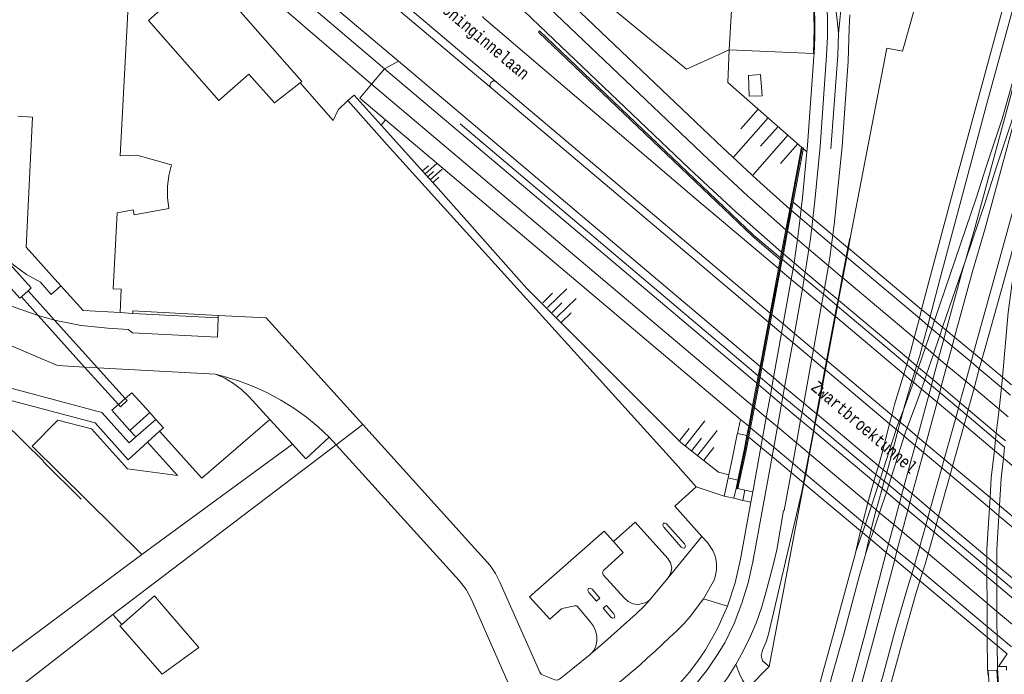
# Model space of a CAD drawing. Header units: metres. Extents: x 196790 to 198335, y 354523 to 356036.
# Tile 23 of 108: x 197155 to 197305, y 355551 to 355650. Entities that reach past the tile are written whole.
import ezdxf

# ---------------------------------------------------------------- set-up
doc = ezdxf.new("R2010")
doc.units = ezdxf.units.M
doc.linetypes.add('DGN Style 2', pattern=[186.027128, 111.616277, -74.410851])
for name, color, linetype, lineweight in [('bij- of bedrijfsgebouw', 252, 'Continuous', 18), ('functiescheiding', 252, 'Continuous', 18), ('hoofdgebouw', 252, 'Continuous', 18), ('kant asfaltverharding', 252, 'Continuous', 18), ('kant betonverharding', 252, 'Continuous', 18), ('kant klinkerverharding', 252, 'Continuous', 18), ('kant muur (extern)', 252, 'Continuous', 18), ('kant onverhard', 252, 'Continuous', 18), ('kant tegelverharding', 252, 'Continuous', 18), ('kunstwerken', 252, 'Continuous', 18), ('overige opstallen geen pand', 252, 'Continuous', 18), ('overige tekst', 252, 'Continuous', 18), ('raster', 252, 'Continuous', 18), ('spoorrail', 252, 'Continuous', 18), ('straatnaam', 252, 'Continuous', 18), ('taludlijn', 252, 'Continuous', 18), ('taludsymbool', 252, 'Continuous', 18), ('toegangstrap', 252, 'Continuous', 18), ('vlakafsluiter grijs', 252, 'DGN Style 2', 18), ('vlakafsluiter groen', 252, 'DGN Style 2', 18)]:
    doc.layers.add(name, color=color, linetype=linetype, lineweight=lineweight)
doc.styles.add('Style-Courier New', font='cour.ttf')

# ---------------------------------------------------------------- blocks, each defined once
blk = doc.blocks.new('TA')
at = {"layer": 'taludsymbool', "linetype": 'Continuous', "lineweight": 0}
for p, q in [((-0.5, 0), (-0.5, -0.5)), ((-0.25, 0), (-0.25, -1)), ((0, 0), (0, -0.5)), ((0.25, 0), (0.25, -1)), ((0.5, 0), (0.5, -0.5))]:
    blk.add_line(p, q, dxfattribs=at)

msp = doc.modelspace()

# ---------------------------------------------------------------- linework, layer by layer
at = {"layer": 'bij- of bedrijfsgebouw'}
msp.add_line((197176.642, 355561.93), (197182.629, 355554.995), dxfattribs=at)
at = {"layer": 'bij- of bedrijfsgebouw', "flags": 128}
for points in [[(197170.881, 355558.5), (197175.872, 355562.823), (197176.642, 355561.93)], [(197182.629, 355554.995), (197177.052, 355550.92), (197170.616, 355558.27), (197170.881, 355558.5)]]:
    msp.add_lwpolyline(points, dxfattribs=at)
at = {"layer": 'functiescheiding', "flags": 128}
for points in [[(197151.811, 355700.449), (197154.972, 355699.464), (197158.028, 355698.141), (197160.925, 355696.5), (197163.616, 355694.571), (197166.062, 355692.394), (197168.231, 355690.015), (197170.333, 355687.35), (197172.321, 355684.599), (197180.071, 355672.846), (197182.907, 355668.859), (197186.024, 355665.072), (197189.4, 355661.515), (197193.01, 355658.212), (197210.835, 355643.025)], [(197151.651, 355697.893), (197154.17, 355697.1), (197157.011, 355695.856), (197159.702, 355694.313), (197162.196, 355692.501), (197164.457, 355690.456), (197166.457, 355688.224), (197168.954, 355685.016), (197171.273, 355681.677), (197176.336, 355673.947), (197178.348, 355670.989), (197180.466, 355668.098), (197182.687, 355665.279), (197185.007, 355662.538), (197187.421, 355659.88), (197189.926, 355657.311), (197192.516, 355654.833), (197195.186, 355652.452), (197208.865, 355640.679)], [(197279.881, 355648.377), (197280.486, 355654.037)], [(197279.881, 355648.377), (197279.698, 355650.48), (197279.449, 355652.456)], [(197278.729, 355630.838), (197279.825, 355645.07), (197279.881, 355648.377)]]:
    msp.add_lwpolyline(points, dxfattribs=at)
at = {"layer": 'hoofdgebouw', "flags": 128}
for points in [[(197170.625, 355605.965), (197170.812, 355609.49), (197169.603, 355609.554), (197170.214, 355621.088), (197172.626, 355621.586), (197172.763, 355620.825), (197178.058, 355621.776), (197177.86, 355623.44), (197177.864, 355625.128), (197178.071, 355626.803), (197178.474, 355628.429), (197173.198, 355629.892), (197170.651, 355629.799), (197172.39, 355662.166), (197173.987, 355662.07)], [(197155.082, 355635.81), (197157.292, 355635.676), (197156.346, 355615.882), (197161.639, 355610.019)], [(197161.639, 355610.019), (197165.037, 355606.254), (197170.625, 355605.965)]]:
    msp.add_lwpolyline(points, dxfattribs=at)
at = {"layer": 'kant asfaltverharding'}
for p, q in [((197210.712, 355653.911), (197227.077, 355640.126)), ((197227.86, 355641.035), (197211.529, 355654.837)), ((197212.981, 355644.174), (197267.974, 355597.754)), ((197227.077, 355640.126), (197269.248, 355604.497)), ((197269.508, 355605.872), (197227.86, 355641.035)), ((197275.848, 355618.854), (197276.015, 355620.232)), ((197279.043, 355617.698), (197278.86, 355616.316)), ((197270.912, 355612.514), (197270.783, 355612.623)), ((197271.053, 355612.395), (197270.912, 355612.514)), ((197271.053, 355612.395), (197271.057, 355612.391)), ((197271.057, 355612.391), (197271.053, 355612.395)), ((197271.057, 355612.391), (197272.723, 355610.988)), ((197274.708, 355611.192), (197274.858, 355612.075)), ((197272.723, 355610.988), (197274.419, 355609.558)), ((197274.708, 355611.192), (197274.419, 355609.558)), ((197273.192, 355602.777), (197274.419, 355609.558)), ((197274.419, 355609.558), (197277.328, 355607.105)), ((197277.622, 355608.729), (197277.328, 355607.105)), ((197277.783, 355609.612), (197277.622, 355608.729)), ((197277.328, 355607.105), (197276.098, 355600.336)), ((197277.328, 355607.105), (197279.371, 355605.382)), ((197269.639, 355605.762), (197269.508, 355605.872)), ((197269.785, 355605.638), (197269.639, 355605.762)), ((197271.496, 355604.201), (197269.785, 355605.638)), ((197269.248, 355604.497), (197269.379, 355604.386)), ((197269.379, 355604.386), (197269.526, 355604.262)), ((197269.526, 355604.262), (197271.245, 355602.817)), ((197273.192, 355602.777), (197271.496, 355604.201)), ((197279.371, 355605.382), (197279.446, 355605.318)), ((197279.446, 355605.318), (197289.832, 355596.562)), ((197271.245, 355602.817), (197272.941, 355601.392)), ((197272.941, 355601.392), (197273.192, 355602.777)), ((197276.098, 355600.336), (197273.192, 355602.777)), ((197271.714, 355594.613), (197272.941, 355601.392)), ((197272.941, 355601.392), (197275.846, 355598.949)), ((197276.098, 355600.336), (197275.846, 355598.949)), ((197278.101, 355598.654), (197276.098, 355600.336)), ((197274.617, 355592.178), (197275.846, 355598.949)), ((197275.846, 355598.949), (197277.841, 355597.272)), ((197278.174, 355598.593), (197278.101, 355598.654)), ((197288.018, 355590.326), (197278.174, 355598.593)), ((197267.974, 355597.754), (197268.107, 355597.641)), ((197268.107, 355597.641), (197268.255, 355597.516)), ((197268.255, 355597.516), (197268.259, 355597.513)), ((197268.255, 355597.516), (197268.259, 355597.513)), ((197268.259, 355597.513), (197270.017, 355596.037)), ((197277.841, 355597.272), (197277.913, 355597.211)), ((197277.913, 355597.211), (197287.674, 355589.005)), ((197289.832, 355596.562), (197291.081, 355595.509)), ((197270.017, 355596.037), (197271.714, 355594.613)), ((197291.081, 355595.509), (197291.298, 355595.326)), ((197291.298, 355595.326), (197292.529, 355594.288)), ((197271.455, 355593.182), (197271.714, 355594.613)), ((197271.714, 355594.613), (197274.617, 355592.178)), ((197292.529, 355594.288), (197293.624, 355593.365)), ((197270.62, 355588.566), (197271.245, 355592.018)), ((197271.245, 355592.018), (197271.455, 355593.182)), ((197274.617, 355592.178), (197274.357, 355590.751)), ((197274.617, 355592.178), (197276.57, 355590.539)), ((197293.624, 355593.365), (197294.889, 355592.298)), ((197294.889, 355592.298), (197297.731, 355589.902)), ((197274.357, 355590.751), (197274.145, 355589.582)), ((197276.57, 355590.539), (197276.64, 355590.48)), ((197276.64, 355590.48), (197285.978, 355582.645)), ((197274.145, 355589.582), (197273.518, 355586.128)), ((197287.674, 355589.005), (197288.665, 355588.172)), ((197289.119, 355589.402), (197288.018, 355590.326)), ((197289.29, 355589.258), (197289.119, 355589.402)), ((197290.335, 355588.38), (197289.29, 355589.258)), ((197297.731, 355589.902), (197298.995, 355588.836)), ((197270.056, 355585.447), (197270.62, 355588.566)), ((197288.665, 355588.172), (197288.946, 355587.936)), ((197288.946, 355587.936), (197289.906, 355587.129)), ((197291.916, 355587.053), (197290.335, 355588.38)), ((197298.995, 355588.836), (197303.609, 355584.945)), ((197273.518, 355586.128), (197272.953, 355583.014)), ((197289.906, 355587.129), (197291.561, 355585.738)), ((197293.183, 355585.989), (197291.916, 355587.053)), ((197295.989, 355583.633), (197293.183, 355585.989)), ((197269.799, 355584.03), (197270.056, 355585.447)), ((197291.561, 355585.738), (197292.827, 355584.674)), ((197292.827, 355584.674), (197295.624, 355582.322)), ((197303.609, 355584.945), (197304.987, 355583.783)), ((197272.953, 355583.014), (197272.696, 355581.598)), ((197297.251, 355582.573), (197295.989, 355583.633)), ((197304.987, 355583.783), (197308.763, 355580.6)), ((197272.696, 355581.598), (197271.646, 355575.818)), ((197285.978, 355582.645), (197286.706, 355582.034)), ((197286.706, 355582.034), (197287.237, 355581.588)), ((197287.237, 355581.588), (197287.948, 355580.992)), ((197295.624, 355582.322), (197296.886, 355581.261)), ((197302.958, 355577.781), (197297.251, 355582.573)), ((197287.948, 355580.992), (197289.836, 355579.407)), ((197296.886, 355581.261), (197302.864, 355576.235)), ((197289.836, 355579.407), (197291.102, 355578.346)), ((197291.102, 355578.346), (197293.87, 355576.022)), ((197304.388, 355576.58), (197302.958, 355577.781)), ((197293.87, 355576.022), (197295.133, 355574.963)), ((197302.864, 355576.235), (197304.293, 355575.034)), ((197307.905, 355573.626), (197304.388, 355576.58)), ((197295.133, 355574.963), (197302.483, 355568.796)), ((197304.293, 355575.034), (197307.739, 355572.137)), ((197253.958, 355565.557), (197259.128, 355571.894)), ((197302.483, 355568.796), (197303.986, 355567.535)), ((197303.986, 355567.535), (197310.977, 355561.668))]:
    msp.add_line(p, q, dxfattribs=at)
at = {"layer": 'kant asfaltverharding', "flags": 128}
for points in [[(197276.015, 355620.232), (197276.166, 355621.575), (197276.307, 355622.919), (197277.139, 355631.204), (197278.094, 355645.033), (197278.223, 355647.937), (197278.211, 355650.848), (197278.056, 355653.755), (197277.76, 355656.647), (197277.214, 355660.945), (197276.584, 355666.848), (197276.193, 355672.776), (197276.042, 355678.715), (197276.13, 355684.651), (197276.2, 355686.12), (197276.507, 355690.704), (197276.969, 355695.282), (197277.584, 355699.848), (197278.353, 355704.393), (197279.274, 355708.909), (197280.346, 355713.39), (197281.566, 355717.827)], [(197174.858, 355685.929), (197177.933, 355680.734), (197180.042, 355677.336), (197182.297, 355674.02), (197184.693, 355670.796), (197187.224, 355667.672), (197189.884, 355664.657), (197192.667, 355661.76), (197195.562, 355658.986), (197198.564, 355656.343), (197212.981, 355644.174)], [(197259.33, 355622.277), (197255.895, 355625.242), (197225.98, 355650.708), (197225.743, 355650.965)], [(197279.043, 355617.698), (197279.292, 355619.749), (197279.512, 355621.804), (197280.455, 355631.209), (197281.375, 355644.191), (197281.549, 355649.218), (197281.614, 355651.222)], [(197270.783, 355612.623), (197259.526, 355622.143), (197259.33, 355622.277)], [(197275.405, 355615.577), (197275.635, 355617.214), (197275.848, 355618.854)], [(197278.86, 355616.316), (197278.627, 355614.694), (197278.378, 355613.074)], [(197275.405, 355615.577), (197275.061, 355613.317), (197274.858, 355612.075)], [(197278.378, 355613.074), (197278.088, 355611.33), (197277.783, 355609.612)], [(197269.799, 355584.03), (197266.901, 355568.012), (197266.177, 355564.833), (197265.22, 355561.707), (197264.036, 355558.659), (197262.635, 355555.715), (197261.514, 355553.917), (197259.963, 355551.631), (197258.233, 355549.467)], [(197271.646, 355575.818), (197271.539, 355575.825), (197270.532, 355569.844), (197270.032, 355567.728), (197269.432, 355565.445), (197268.794, 355563.13), (197268.201, 355561.009), (197267.398, 355558.694), (197266.473, 355556.593), (197265.418, 355554.434), (197264.308, 355552.399), (197264.297, 355552.382)], [(197232.929, 355562.715), (197244.269, 355572.7), (197245.676, 355571.103)], [(197259.128, 355571.894), (197259.976, 355570.956), (197260.792, 355569.732), (197261.082, 355569.028), (197261.276, 355568.285), (197261.367, 355567.523), (197261.356, 355566.762), (197261.044, 355565.324), (197259.35, 355562.412)], [(197253.958, 355565.557), (197251.481, 355562.559), (197251.24, 355562.29)], [(197259.35, 355562.412), (197257.357, 355559.695), (197256.367, 355558.563), (197255.3, 355557.504), (197254.199, 355556.481), (197251.974, 355554.388), (197250.829, 355553.339), (197249.67, 355552.306), (197248.495, 355551.292), (197247.152, 355550.169), (197245.793, 355549.066), (197244.417, 355547.984), (197243.024, 355546.925), (197234.102, 355540.259)], [(197251.24, 355562.29), (197250.34, 355561.284), (197249.112, 355560.094), (197244.371, 355555.866), (197243.245, 355554.899), (197242.353, 355554.144)], [(197237.464, 355550.149), (197239.503, 355551.785), (197240.812, 355552.857), (197242.111, 355553.94), (197242.353, 355554.144)], [(197247.808, 355535.975), (197248.327, 355536.412), (197254.674, 355541.668), (197256.352, 355543.147), (197258.056, 355544.694), (197259.863, 355546.433), (197261.511, 355548.362), (197263.025, 355550.384), (197264.297, 355552.382)]]:
    msp.add_lwpolyline(points, dxfattribs=at)
at = {"layer": 'kant betonverharding'}
for p, q in [((197175.144, 355590.715), (197172.14, 355588.014)), ((197176.089, 355589.659), (197175.144, 355590.715)), ((197173.015, 355587.048), (197176.089, 355589.659)), ((197264.53, 355587.557), (197265.025, 355589.677)), ((197172.14, 355588.014), (197173.015, 355587.048)), ((197262.513, 355578.017), (197263.121, 355580.801)), ((197263.121, 355580.801), (197263.216, 355581.237)), ((197265.673, 355578.917), (197264.612, 355579.154)), ((197266.87, 355578.651), (197265.673, 355578.917)), ((197263.963, 355577.686), (197262.513, 355578.017)), ((197265.35, 355577.369), (197263.963, 355577.686)), ((197266.587, 355577.087), (197265.35, 355577.369)), ((197304.082, 355552.07), (197304.322, 355552.077))]:
    msp.add_line(p, q, dxfattribs=at)
at = {"layer": 'kant betonverharding', "flags": 128}
for points in [[(197263.216, 355581.237), (197263.795, 355583.891), (197264.5, 355587.429), (197264.53, 355587.557)], [(197302.695, 355551.504), (197303.861, 355534.693), (197305.064, 355534.824), (197303.972, 355551.535), (197302.695, 355551.504)], [(197304.322, 355552.077), (197305.434, 355552.11), (197305.454, 355551.52)]]:
    msp.add_lwpolyline(points, dxfattribs=at)
at = {"layer": 'kant klinkerverharding'}
for p, q in [((197210.835, 355643.025), (197208.865, 355640.679)), ((197208.865, 355640.679), (197207.095, 355638.571)), ((197211.018, 355635.26), (197210.345, 355634.472)), ((197160.679, 355604.792), (197160.68, 355604.792)), ((197192.865, 355605.161), (197207.563, 355588.892)), ((197167.205, 355597.54), (197165.246, 355597.645)), ((197167.205, 355597.54), (197185.157, 355596.576)), ((197176.635, 355587.873), (197174.799, 355586.207)), ((197202.437, 355587.009), (197203.519, 355585.816)), ((197254.994, 355576.467), (197258.267, 355579.428)), ((197254.994, 355576.467), (197259.128, 355571.894)), ((197245.676, 355571.103), (197248.958, 355574.049))]:
    msp.add_line(p, q, dxfattribs=at)
at = {"layer": 'kant klinkerverharding', "flags": 128}
for points in [[(197268.038, 355642.141), (197266.195, 355642.008), (197266.302, 355638.844), (197268.304, 355638.907), (197268.038, 355642.141)], [(197198.02, 355640.903), (197203.066, 355635.147), (197203.822, 355636.782), (197205.26, 355638.194)], [(197227.86, 355641.035), (197227.426, 355641.174), (197227.019, 355640.967), (197226.876, 355640.535), (197227.077, 355640.126)], [(197258.267, 355579.428), (197255.107, 355582.973), (197211.248, 355631.476)], [(197165.246, 355597.645), (197161.107, 355597.867), (197133.61, 355609.605), (197134.005, 355615.761), (197154.529, 355606.76), (197158.197, 355605.471)], [(197158.197, 355605.471), (197159.432, 355605.114), (197160.679, 355604.792)], [(197160.68, 355604.792), (197164.702, 355603.988), (197168.781, 355603.557), (197171.853, 355603.366), (197172.521, 355602.838), (197185.443, 355602.18), (197185.556, 355605.149)], [(197202.437, 355587.009), (197200.755, 355588.572), (197198.966, 355590.034), (197197.08, 355591.384), (197195.107, 355592.612), (197193.059, 355593.712), (197190.949, 355594.676), (197188.791, 355595.5), (197186.598, 355596.18), (197185.157, 355596.576)], [(197142.914, 355592.736), (197143.899, 355591.658), (197148.468, 355595.891), (197167.864, 355590.738), (197171.998, 355586.121), (197173.015, 355587.048)], [(197174.799, 355586.207), (197171.862, 355583.541), (197166.847, 355589.144), (197148.998, 355593.861), (197138.764, 355584.46)], [(197176.089, 355589.659), (197177.224, 355588.408), (197176.635, 355587.873)], [(197207.563, 355588.892), (197226.915, 355567.471), (197227.742, 355566.25), (197228.419, 355564.94), (197234.491, 355551.237), (197234.693, 355550.95), (197234.99, 355550.763), (197236.769, 355550.077), (197237.125, 355550.031), (197237.464, 355550.149)], [(197203.519, 355585.816), (197222.206, 355565.198), (197223.267, 355563.816), (197224.094, 355562.282), (197230.944, 355546.702), (197230.948, 355546.364), (197230.519, 355545.327), (197229.944, 355544.455)], [(197253.958, 355565.557), (197254.412, 355566.331), (197254.531, 355567.127), (197254.344, 355567.872), (197253.944, 355568.506), (197248.958, 355574.049)], [(197253.762, 355573.775), (197253.564, 355573.914), (197253.288, 355573.877), (197253.196, 355573.586), (197253.318, 355573.285), (197255.997, 355570.248), (197256.267, 355570.074), (197256.516, 355570.127), (197256.648, 355570.453), (197256.482, 355570.768), (197253.762, 355573.775)], [(197244.119, 355566.043), (197244, 355566.372), (197244.149, 355566.689), (197247.155, 355569.442), (197245.676, 355571.103)], [(197244.119, 355566.043), (197247.318, 355562.517), (197247.894, 355562.005), (197248.629, 355561.64), (197249.417, 355561.551), (197250.161, 355561.659), (197250.909, 355561.97), (197251.24, 355562.29)], [(197243.117, 355562.02), (197241.937, 355563.349), (197241.804, 355563.649), (197241.838, 355563.946), (197242.147, 355563.999), (197242.414, 355563.84), (197243.589, 355562.492), (197243.117, 355562.02)], [(197232.929, 355562.715), (197236.023, 355559.293), (197237.781, 355560.866), (197238.12, 355560.985), (197239.821, 355561.347), (197240.044, 355561.334), (197240.228, 355561.208)], [(197240.228, 355561.208), (197242.206, 355558.831), (197242.656, 355558.228), (197242.97, 355557.527), (197243.17, 355556.759), (197243.171, 355556.01), (197243, 355555.202), (197242.668, 355554.512), (197242.353, 355554.144)], [(197244.6, 355561.379), (197245.735, 355560.094), (197245.871, 355559.809), (197245.812, 355559.506), (197245.531, 355559.426), (197245.254, 355559.575), (197244.09, 355560.947), (197244.6, 355561.379)]]:
    msp.add_lwpolyline(points, dxfattribs=at)
at = {"layer": 'kant muur (extern)'}
for p, q in [((197211.248, 355631.476), (197205.26, 355638.194)), ((197210.345, 355634.472), (197218.626, 355625.296)), ((197222.355, 355634.65), (197267.704, 355596.327)), ((197281.613, 355617.264), (197281.333, 355615.782)), ((197281.081, 355614.443), (197280.487, 355611.297)), ((197281.333, 355615.782), (197281.081, 355614.443)), ((197271.166, 355613.86), (197271.038, 355613.968)), ((197271.09, 355614.249), (197271.219, 355614.14)), ((197271.311, 355613.736), (197271.166, 355613.86)), ((197271.219, 355614.14), (197271.364, 355614.018)), ((197273.004, 355612.632), (197271.364, 355614.018)), ((197274.708, 355611.192), (197273.004, 355612.632)), ((197277.622, 355608.729), (197274.708, 355611.192)), ((197280.487, 355611.297), (197279.842, 355607.878)), ((197279.675, 355606.995), (197277.622, 355608.729)), ((197279.675, 355606.995), (197279.371, 355605.382)), ((197279.842, 355607.878), (197279.675, 355606.995)), ((197279.751, 355606.931), (197279.675, 355606.995)), ((197290.277, 355598.037), (197279.751, 355606.931)), ((197185.556, 355605.149), (197172.583, 355605.808)), ((197185.574, 355605.513), (197185.556, 355605.149)), ((197279.371, 355605.382), (197278.101, 355598.654)), ((197278.101, 355598.654), (197277.841, 355597.272)), ((197291.525, 355596.982), (197290.277, 355598.037)), ((197276.57, 355590.539), (197277.841, 355597.272)), ((197291.788, 355596.759), (197291.525, 355596.982)), ((197293.018, 355595.72), (197291.788, 355596.759)), ((197267.704, 355596.327), (197267.838, 355596.214)), ((197267.838, 355596.214), (197267.986, 355596.089)), ((197267.986, 355596.089), (197269.758, 355594.604)), ((197294.03, 355594.865), (197293.018, 355595.72)), ((197269.758, 355594.604), (197271.455, 355593.182)), ((197295.294, 355593.796), (197294.03, 355594.865)), ((197298.138, 355591.394), (197295.294, 355593.796)), ((197271.455, 355593.182), (197274.357, 355590.751)), ((197274.357, 355590.751), (197276.303, 355589.121)), ((197276.57, 355590.539), (197276.303, 355589.121)), ((197299.401, 355590.326), (197298.138, 355591.394)), ((197276.303, 355589.121), (197276.082, 355587.954)), ((197276.303, 355589.121), (197276.372, 355589.063)), ((197276.372, 355589.063), (197285.604, 355581.328)), ((197303.797, 355586.611), (197299.401, 355590.326)), ((197276.082, 355587.954), (197275.434, 355584.517)), ((197305.175, 355585.447), (197303.797, 355586.611)), ((197275.434, 355584.517), (197274.85, 355581.422)), ((197274.584, 355580.013), (197274.285, 355578.429)), ((197274.85, 355581.422), (197274.584, 355580.013)), ((197285.604, 355581.328), (197286.296, 355580.749)), ((197286.296, 355580.749), (197286.864, 355580.273)), ((197286.864, 355580.273), (197287.538, 355579.708)), ((197287.538, 355579.708), (197289.476, 355578.085)), ((197289.476, 355578.085), (197290.741, 355577.024)), ((197290.741, 355577.024), (197293.504, 355574.709)), ((197293.504, 355574.709), (197294.765, 355573.654)), ((197294.765, 355573.654), (197302.486, 355567.184)), ((197302.486, 355567.184), (197303.989, 355565.925)), ((197303.989, 355565.925), (197310.261, 355560.671)), ((197152.05, 355546.433), (197169.526, 355560.015)), ((197169.526, 355560.015), (197170.881, 355558.5))]:
    msp.add_line(p, q, dxfattribs=at)
at = {"layer": 'kant muur (extern)', "flags": 128}
for points in [[(197271.038, 355613.968), (197266.807, 355617.565), (197234.26, 355648.601), (197234.428, 355648.8), (197266.958, 355617.731), (197271.09, 355614.249)], [(197210.345, 355634.472), (197206.226, 355639.036), (197205.26, 355638.194)], [(197172.583, 355605.808), (197172.581, 355606.013), (197172.582, 355606.179), (197185.574, 355605.513)], [(197139.152, 355584.016), (197146.194, 355589.442), (197147.51, 355590.451), (197149.515, 355592.061), (197149.491, 355592.088), (197149.748, 355592.356), (197159.039, 355583.277), (197158.986, 355583.216), (197164.694, 355577.537)]]:
    msp.add_lwpolyline(points, dxfattribs=at)
at = {"layer": 'kant onverhard'}
for p, q in [((197171.411, 355592.868), (197170.377, 355591.95)), ((197196.867, 355585.919), (197173.953, 355569.108))]:
    msp.add_line(p, q, dxfattribs=at)
at = {"layer": 'kant onverhard', "flags": 128}
for points in [[(197096.031, 355677.483), (197137.02, 355631.991), (197157.105, 355609.687), (197156.661, 355609.257)], [(197155.624, 355608.327), (197155.383, 355608.113), (197146.806, 355617.68), (197124.983, 355637.79), (197111.097, 355657.304), (197094.316, 355675.943)], [(197175.144, 355590.715), (197172.397, 355593.743), (197171.411, 355592.868)], [(197170.377, 355591.95), (197169.401, 355591.084), (197172.14, 355588.014)], [(197173.953, 355569.108), (197157.247, 355585.591), (197161.168, 355589.591), (197166.264, 355588.24), (197171.753, 355582.173), (197179.346, 355581.173), (197174.799, 355586.207)], [(197176.635, 355587.873), (197183.094, 355580.744), (197193.427, 355589.673)]]:
    msp.add_lwpolyline(points, dxfattribs=at)
at = {"layer": 'kant tegelverharding'}
for p, q in [((197267.487, 355595.176), (197210.835, 355643.025)), ((197208.865, 355640.679), (197266.839, 355591.748)), ((197207.095, 355638.571), (197211.018, 355635.26)), ((197211.018, 355635.26), (197265.025, 355589.677)), ((197272.497, 355621.694), (197272.622, 355621.582)), ((197272.622, 355621.582), (197272.767, 355621.453)), ((197272.764, 355621.454), (197274.094, 355620.333)), ((197274.25, 355621.71), (197274.094, 355620.333)), ((197274.094, 355620.333), (197275.848, 355618.854)), ((197271.901, 355618.54), (197272.027, 355618.429)), ((197272.027, 355618.429), (197272.171, 355618.302)), ((197272.171, 355618.302), (197272.173, 355618.3)), ((197272.171, 355618.302), (197272.173, 355618.3)), ((197272.173, 355618.3), (197273.673, 355617.037)), ((197275.848, 355618.854), (197278.86, 355616.316)), ((197273.673, 355617.037), (197275.405, 355615.577)), ((197278.86, 355616.316), (197281.081, 355614.443)), ((197271.382, 355615.008), (197271.255, 355615.121)), ((197271.526, 355614.881), (197271.382, 355615.008)), ((197271.529, 355614.879), (197271.526, 355614.881)), ((197271.526, 355614.881), (197271.529, 355614.879)), ((197271.529, 355614.879), (197273.148, 355613.516)), ((197275.405, 355615.577), (197278.378, 355613.074)), ((197281.081, 355614.443), (197281.16, 355614.377)), ((197273.148, 355613.516), (197273.004, 355612.632)), ((197273.148, 355613.516), (197274.858, 355612.075)), ((197278.378, 355613.074), (197280.487, 355611.297)), ((197281.16, 355614.377), (197292.205, 355605.065)), ((197273.004, 355612.632), (197272.723, 355610.988)), ((197274.858, 355612.075), (197277.783, 355609.612)), ((197271.496, 355604.201), (197272.723, 355610.988)), ((197280.487, 355611.297), (197280.565, 355611.231)), ((197280.565, 355611.231), (197291.42, 355602.089)), ((197277.783, 355609.612), (197279.842, 355607.878)), ((197279.842, 355607.878), (197279.918, 355607.814)), ((197279.918, 355607.814), (197290.53, 355598.877)), ((197271.496, 355604.201), (197271.245, 355602.817)), ((197292.205, 355605.065), (197293.474, 355603.994)), ((197293.474, 355603.994), (197294.081, 355603.483)), ((197270.017, 355596.037), (197271.245, 355602.817)), ((197294.081, 355603.483), (197295.313, 355602.444)), ((197295.313, 355602.444), (197295.937, 355601.918)), ((197291.42, 355602.089), (197292.689, 355601.02)), ((197292.689, 355601.02), (197293.12, 355600.656)), ((197295.937, 355601.918), (197297.203, 355600.851)), ((197293.12, 355600.656), (197294.351, 355599.619)), ((197294.351, 355599.619), (197295.137, 355598.958)), ((197297.203, 355600.851), (197300.062, 355598.441)), ((197290.53, 355598.877), (197291.779, 355597.825)), ((197295.137, 355598.958), (197296.402, 355597.892)), ((197300.062, 355598.441), (197301.326, 355597.375)), ((197291.779, 355597.825), (197292.069, 355597.581)), ((197292.069, 355597.581), (197293.3, 355596.544)), ((197293.3, 355596.544), (197294.264, 355595.732)), ((197296.402, 355597.892), (197299.256, 355595.488)), ((197301.326, 355597.375), (197304.693, 355594.536)), ((197267.621, 355595.062), (197267.487, 355595.176)), ((197267.769, 355594.937), (197267.621, 355595.062)), ((197270.017, 355596.037), (197269.758, 355594.604)), ((197294.264, 355595.732), (197295.53, 355594.667)), ((197299.256, 355595.488), (197300.52, 355594.423)), ((197267.774, 355594.933), (197267.769, 355594.937)), ((197267.769, 355594.937), (197267.774, 355594.933)), ((197267.774, 355594.933), (197269.548, 355593.443)), ((197269.758, 355594.604), (197269.548, 355593.443)), ((197295.53, 355594.667), (197298.377, 355592.269)), ((197300.52, 355594.423), (197304.319, 355591.224)), ((197304.693, 355594.536), (197306.071, 355593.374)), ((197269.548, 355593.443), (197268.923, 355589.994)), ((197269.548, 355593.443), (197271.245, 355592.018)), ((197271.245, 355592.018), (197274.145, 355589.582)), ((197298.377, 355592.269), (197299.641, 355591.204)), ((197266.839, 355591.748), (197266.974, 355591.634)), ((197266.974, 355591.634), (197267.124, 355591.508)), ((197267.124, 355591.508), (197267.128, 355591.504)), ((197267.124, 355591.508), (197267.128, 355591.504)), ((197267.128, 355591.504), (197268.923, 355589.994)), ((197299.641, 355591.204), (197303.91, 355587.609)), ((197304.319, 355591.224), (197305.697, 355590.063)), ((197193.427, 355589.673), (197196.867, 355585.919)), ((197265.025, 355589.677), (197266.252, 355588.641)), ((197268.923, 355589.994), (197268.358, 355586.872)), ((197268.923, 355589.994), (197270.62, 355588.566)), ((197274.145, 355589.582), (197276.082, 355587.954)), ((197266.252, 355588.641), (197266.388, 355588.526)), ((197266.388, 355588.526), (197266.538, 355588.399)), ((197266.538, 355588.399), (197268.358, 355586.872)), ((197270.62, 355588.566), (197273.518, 355586.128)), ((197276.082, 355587.954), (197276.151, 355587.896)), ((197276.151, 355587.896), (197285.29, 355580.22)), ((197303.91, 355587.609), (197305.289, 355586.448)), ((197268.358, 355586.872), (197268.102, 355585.455)), ((197268.358, 355586.872), (197270.056, 355585.447)), ((197273.518, 355586.128), (197275.434, 355584.517)), ((197268.102, 355585.455), (197266.87, 355578.651)), ((197270.056, 355585.447), (197272.953, 355583.014)), ((197275.434, 355584.517), (197275.501, 355584.461)), ((197272.953, 355583.014), (197274.85, 355581.422)), ((197275.501, 355584.461), (197284.385, 355576.987)), ((197274.85, 355581.422), (197274.916, 355581.367)), ((197274.916, 355581.367), (197283.615, 355574.063)), ((197285.29, 355580.22), (197285.95, 355579.665)), ((197266.87, 355578.651), (197266.587, 355577.087)), ((197285.95, 355579.665), (197286.549, 355579.162)), ((197286.549, 355579.162), (197287.192, 355578.623)), ((197287.192, 355578.623), (197289.169, 355576.962)), ((197284.385, 355576.987), (197284.927, 355576.531)), ((197284.927, 355576.531), (197285.655, 355575.919)), ((197285.655, 355575.919), (197286.164, 355575.49)), ((197286.164, 355575.49), (197288.3, 355573.693)), ((197289.169, 355576.962), (197290.434, 355575.899)), ((197290.434, 355575.899), (197293.187, 355573.587)), ((197283.615, 355574.063), (197284, 355573.74)), ((197284, 355573.74), (197284.885, 355572.997)), ((197284.885, 355572.997), (197285.229, 355572.708)), ((197285.229, 355572.708), (197287.532, 355570.774)), ((197288.3, 355573.693), (197289.57, 355572.625)), ((197289.57, 355572.625), (197292.272, 355570.352)), ((197293.187, 355573.587), (197294.447, 355572.529)), ((197294.447, 355572.529), (197302.49, 355565.774)), ((197287.532, 355570.774), (197288.803, 355569.708)), ((197288.803, 355569.708), (197291.443, 355567.491)), ((197292.272, 355570.352), (197293.531, 355569.293)), ((197293.531, 355569.293), (197302.499, 355561.749)), ((197291.443, 355567.491), (197292.689, 355566.445)), ((197292.689, 355566.445), (197302.51, 355558.199)), ((197302.49, 355565.774), (197303.993, 355564.511)), ((197303.993, 355564.511), (197309.623, 355559.782)), ((197302.499, 355561.749), (197304.002, 355560.484)), ((197304.002, 355560.484), (197307.822, 355557.271)), ((197302.51, 355558.199), (197304.025, 355556.927)), ((197304.025, 355556.927), (197306.24, 355555.068))]:
    msp.add_line(p, q, dxfattribs=at)
at = {"layer": 'kant tegelverharding', "flags": 128}
for points in [[(197204.843, 355695.338), (197205.025, 355694.83), (197205.723, 355691.906), (197206.606, 355689.033), (197207.668, 355686.228), (197208.685, 355684.05), (197209.8, 355681.912), (197211.008, 355679.821), (197212.308, 355677.782), (197213.696, 355675.802), (197215.168, 355673.887), (197216.718, 355672.041), (197218.343, 355670.269), (197226.994, 355661.235), (197231.887, 355656.241), (197236.893, 355651.361), (197260.109, 355629.242), (197266.073, 355623.696), (197271.901, 355618.54)], [(197207.52, 355692.568), (197207.788, 355691.772), (197208.357, 355690.201), (197210.044, 355686.007), (197211.309, 355683.227), (197212.825, 355680.561), (197214.573, 355678.042), (197216.533, 355675.7), (197221.246, 355670.29), (197226.163, 355665.064), (197226.675, 355665.517), (197227.863, 355664.255), (197232.142, 355659.867), (197236.526, 355655.585), (197262.292, 355631.018), (197267.478, 355626.179), (197272.497, 355621.694)], [(197271.255, 355615.121), (197264.311, 355621.249), (197257.256, 355627.8), (197234.411, 355649.561), (197229.682, 355654.171), (197225.062, 355658.89), (197215.712, 355668.664), (197213.538, 355671.125), (197211.502, 355673.707), (197209.614, 355676.399), (197207.881, 355679.188)], [(197276.188, 355645.328), (197276.301, 355647.765), (197276.293, 355650.631), (197276.145, 355653.493), (197275.857, 355656.341), (197275.294, 355660.804)], [(197275.113, 355630.383), (197275.209, 355631.354), (197276.169, 355644.906), (197276.188, 355645.328)], [(197274.25, 355621.71), (197274.426, 355623.408), (197275.113, 355630.383)], [(197274.094, 355620.333), (197273.892, 355618.684), (197273.673, 355617.037)], [(197273.673, 355617.037), (197273.432, 355615.354), (197273.148, 355613.516)], [(197193.427, 355589.673), (197190.226, 355593.167), (197189.124, 355594.236), (197187.894, 355595.173), (197186.562, 355595.958), (197185.157, 355596.576)], [(197196.867, 355585.919), (197198.902, 355583.698), (197202.437, 355587.009)], [(197263.01, 355561.273), (197264.184, 355564.798), (197265.014, 355568.401), (197266.587, 355577.087)], [(197234.102, 355540.259), (197238.173, 355534.679), (197238.633, 355535.008), (197239.109, 355535.315), (197240.964, 355536.829), (197254.286, 355548.077), (197255.78, 355549.581), (197257.181, 355551.178), (197258.48, 355552.858), (197259.67, 355554.613), (197259.695, 355554.653), (197261.506, 355557.877), (197263.01, 355561.273)]]:
    msp.add_lwpolyline(points, dxfattribs=at)
at = {"layer": 'kunstwerken'}
for p, q in [((197273.008, 355622.749), (197272.764, 355621.454)), ((197274.25, 355621.71), (197273.008, 355622.749)), ((197272.497, 355621.694), (197271.901, 355618.54)), ((197272.171, 355618.302), (197272.764, 355621.454)), ((197276.015, 355620.232), (197279.043, 355617.698)), ((197271.901, 355618.54), (197271.255, 355615.121)), ((197272.171, 355618.302), (197271.526, 355614.881)), ((197279.043, 355617.698), (197281.333, 355615.782)), ((197271.255, 355615.121), (197271.09, 355614.249)), ((197271.364, 355614.018), (197271.526, 355614.881)), ((197281.333, 355615.782), (197281.413, 355615.715)), ((197281.413, 355615.715), (197292.554, 355606.392)), ((197271.038, 355613.968), (197270.783, 355612.623)), ((197271.09, 355614.249), (197271.038, 355613.968)), ((197271.311, 355613.736), (197271.057, 355612.391)), ((197271.311, 355613.736), (197271.364, 355614.018)), ((197270.783, 355612.623), (197269.508, 355605.872)), ((197269.785, 355605.638), (197271.057, 355612.391)), ((197155.624, 355608.327), (197156.661, 355609.257)), ((197156.661, 355609.257), (197160.679, 355604.793)), ((197158.197, 355605.471), (197155.624, 355608.327)), ((197158.197, 355605.471), (197165.246, 355597.645)), ((197269.508, 355605.872), (197269.248, 355604.497)), ((197269.526, 355604.262), (197269.785, 355605.638)), ((197292.554, 355606.392), (197293.825, 355605.328)), ((197160.68, 355604.792), (197160.679, 355604.793)), ((197160.681, 355604.79), (197160.68, 355604.792)), ((197167.205, 355597.54), (197160.681, 355604.79)), ((197269.248, 355604.497), (197267.974, 355597.754)), ((197268.255, 355597.516), (197269.526, 355604.262)), ((197293.825, 355605.328), (197294.513, 355604.752)), ((197294.513, 355604.752), (197295.746, 355603.72)), ((197295.746, 355603.72), (197296.3, 355603.257)), ((197296.3, 355603.257), (197297.567, 355602.197)), ((197297.567, 355602.197), (197300.437, 355599.794)), ((197300.437, 355599.794), (197301.7, 355598.738)), ((197301.7, 355598.738), (197304.836, 355596.113)), ((197165.246, 355597.645), (197170.377, 355591.95)), ((197171.411, 355592.868), (197167.205, 355597.54)), ((197267.974, 355597.754), (197267.704, 355596.327)), ((197267.986, 355596.089), (197268.255, 355597.516)), ((197267.487, 355595.176), (197266.839, 355591.748)), ((197267.704, 355596.327), (197267.487, 355595.176)), ((197267.769, 355594.937), (197267.986, 355596.089)), ((197304.836, 355596.113), (197306.236, 355594.941)), ((197267.124, 355591.508), (197267.769, 355594.937)), ((197266.839, 355591.748), (197266.252, 355588.641)), ((197266.538, 355588.399), (197267.124, 355591.508)), ((197266.252, 355588.641), (197265.985, 355587.229)), ((197268.102, 355585.455), (197266.277, 355586.987)), ((197269.799, 355584.03), (197268.102, 355585.455)), ((197272.696, 355581.598), (197269.799, 355584.03)), ((197274.584, 355580.013), (197272.696, 355581.598)), ((197264.618, 355580.463), (197264.349, 355579.169)), ((197274.584, 355580.013), (197274.614, 355579.987)), ((197274.614, 355579.987), (197274.649, 355579.958)), ((197264.349, 355579.169), (197264.467, 355579.153)), ((197274.649, 355579.958), (197283.272, 355572.719)), ((197283.272, 355572.719), (197283.56, 355572.477)), ((197283.56, 355572.477), (197284.562, 355571.636)), ((197284.562, 355571.636), (197284.788, 355571.446)), ((197284.788, 355571.446), (197287.18, 355569.438)), ((197287.18, 355569.438), (197288.451, 355568.371)), ((197288.451, 355568.371), (197291.042, 355566.195)), ((197291.042, 355566.195), (197292.289, 355565.149)), ((197292.289, 355565.149), (197302.53, 355556.551)), ((197302.53, 355556.551), (197304.045, 355555.279)), ((197304.045, 355555.279), (197305.536, 355554.027))]:
    msp.add_line(p, q, dxfattribs=at)
at = {"layer": 'kunstwerken', "flags": 128}
for points in [[(197274.334, 355631.068), (197274.271, 355631.081), (197272.497, 355621.694)], [(197273.008, 355622.749), (197274.566, 355631.019), (197274.334, 355631.068)], [(197276.015, 355620.232), (197274.25, 355621.709), (197274.25, 355621.71)], [(197171.411, 355592.868), (197171.708, 355592.537), (197170.693, 355591.599), (197170.377, 355591.95)], [(197264.612, 355579.154), (197265.932, 355585.182), (197266.538, 355588.399)], [(197265.985, 355587.229), (197265.609, 355585.238), (197264.618, 355580.463)], [(197264.467, 355579.153), (197264.608, 355579.134), (197264.612, 355579.154)]]:
    msp.add_lwpolyline(points, dxfattribs=at)
at = {"layer": 'overige opstallen geen pand'}
for p in [(197179.691, 355662.289), (197198.02, 355640.903)]:
    msp.add_line(p, (197198.258, 355641.09), dxfattribs=at)
at = {"layer": 'overige opstallen geen pand', "flags": 128}
for points in [[(197179.535, 355654.479), (197174.98, 355650.384), (197185.674, 355638.228), (197190.223, 355642.221)], [(197190.223, 355642.221), (197194.136, 355637.845), (197198.02, 355640.903)]]:
    msp.add_lwpolyline(points, dxfattribs=at)
at = {"layer": 'raster'}
for p, q in [((197276.108, 355645.332), (197263.292, 355645.92)), ((197272.622, 355621.582), (197274.403, 355631.026)), ((197272.027, 355618.429), (197272.622, 355621.582)), ((197271.382, 355615.008), (197272.027, 355618.429)), ((197281.703, 355617.248), (197281.413, 355615.715)), ((197281.703, 355617.248), (197281.413, 355615.715)), ((197281.613, 355617.264), (197281.703, 355617.248)), ((197271.219, 355614.14), (197271.382, 355615.008)), ((197281.413, 355615.715), (197281.16, 355614.377)), ((197270.912, 355612.514), (197271.166, 355613.86)), ((197271.166, 355613.86), (197271.219, 355614.14)), ((197281.16, 355614.377), (197280.565, 355611.231)), ((197269.639, 355605.762), (197270.912, 355612.514)), ((197280.565, 355611.231), (197279.918, 355607.814)), ((197279.751, 355606.931), (197279.446, 355605.318)), ((197279.918, 355607.814), (197279.751, 355606.931)), ((197170.625, 355605.965), (197172.583, 355605.808)), ((197185.574, 355605.513), (197192.865, 355605.161)), ((197269.379, 355604.386), (197269.639, 355605.762)), ((197268.107, 355597.641), (197269.379, 355604.386)), ((197279.446, 355605.318), (197278.174, 355598.593)), ((197278.174, 355598.593), (197277.913, 355597.211)), ((197267.838, 355596.214), (197268.107, 355597.641)), ((197277.913, 355597.211), (197276.64, 355590.48)), ((197266.974, 355591.634), (197267.621, 355595.062)), ((197267.621, 355595.062), (197267.838, 355596.214)), ((197266.388, 355588.526), (197266.974, 355591.634)), ((197276.64, 355590.48), (197276.372, 355589.063)), ((197276.372, 355589.063), (197276.151, 355587.896)), ((197276.151, 355587.896), (197275.501, 355584.461)), ((197275.501, 355584.461), (197274.916, 355581.367)), ((197274.827, 355580.897), (197274.649, 355579.958)), ((197274.916, 355581.367), (197274.827, 355580.897)), ((197274.649, 355579.958), (197269.375, 355552.073)), ((197304.319, 355552.226), (197305.536, 355554.027)), ((197266.185, 355548.851), (197269.375, 355552.073))]:
    msp.add_line(p, q, dxfattribs=at)
at = {"layer": 'raster', "flags": 128}
for points in [[(197281.703, 355617.248), (197287.25, 355646.159), (197289.634, 355645.72), (197301.365, 355687.105), (197297.289, 355688.194), (197310.537, 355727.724)], [(197266.671, 355658.695), (197275.231, 355660.668), (197275.76, 355656.86), (197276.084, 355653.024), (197276.2, 355649.175), (197276.108, 355645.332)], [(197263.292, 355645.92), (197263.993, 355658.078), (197266.671, 355658.695)], [(197150.225, 355618.524), (197151.235, 355616.747), (197152.624, 355614.76), (197154.461, 355613.148), (197156.413, 355611.738), (197158.515, 355610.564), (197160.128, 355608.664), (197161.639, 355610.019)], [(197264.467, 355579.153), (197265.775, 355585.274), (197266.388, 355588.526)]]:
    msp.add_lwpolyline(points, dxfattribs=at)
at = {"layer": 'spoorrail'}
for p, q in [((197295.746, 355603.72), (197299.2, 355613.877)), ((197292.554, 355606.392), (197292.205, 355605.065)), ((197292.205, 355605.065), (197291.42, 355602.089)), ((197293.474, 355603.994), (197292.689, 355601.02)), ((197293.825, 355605.328), (197293.474, 355603.994)), ((197294.081, 355603.483), (197294.513, 355604.752)), ((197293.12, 355600.656), (197294.081, 355603.483)), ((197294.351, 355599.619), (197295.313, 355602.444)), ((197295.313, 355602.444), (197295.746, 355603.72)), ((197296.3, 355603.257), (197295.937, 355601.918)), ((197295.937, 355601.918), (197295.137, 355598.958)), ((197297.567, 355602.197), (197297.203, 355600.851)), ((197292.069, 355597.581), (197293.12, 355600.656)), ((197293.3, 355596.544), (197294.351, 355599.619)), ((197297.203, 355600.851), (197296.402, 355597.892)), ((197300.437, 355599.794), (197300.062, 355598.441)), ((197290.277, 355598.037), (197289.832, 355596.562)), ((197290.53, 355598.877), (197290.277, 355598.037)), ((197295.137, 355598.958), (197294.264, 355595.732)), ((197300.062, 355598.441), (197299.256, 355595.488)), ((197301.7, 355598.738), (197301.326, 355597.375)), ((197291.525, 355596.982), (197291.081, 355595.509)), ((197291.298, 355595.326), (197291.788, 355596.759)), ((197291.779, 355597.825), (197291.525, 355596.982)), ((197291.788, 355596.759), (197292.069, 355597.581)), ((197293.018, 355595.72), (197293.3, 355596.544)), ((197296.402, 355597.892), (197295.53, 355594.667)), ((197301.326, 355597.375), (197300.52, 355594.423)), ((197292.529, 355594.288), (197293.018, 355595.72)), ((197294.264, 355595.732), (197294.03, 355594.865)), ((197299.256, 355595.488), (197298.377, 355592.269)), ((197304.836, 355596.113), (197304.693, 355594.536)), ((197294.03, 355594.865), (197293.624, 355593.365)), ((197295.294, 355593.796), (197294.889, 355592.298)), ((197295.53, 355594.667), (197295.294, 355593.796)), ((197300.52, 355594.423), (197299.641, 355591.204)), ((197304.693, 355594.536), (197304.319, 355591.224)), ((197293.624, 355593.365), (197291.916, 355587.053)), ((197294.889, 355592.298), (197293.183, 355585.989)), ((197298.377, 355592.269), (197298.138, 355591.394)), ((197289.119, 355589.402), (197289.785, 355591.159)), ((197289.785, 355591.159), (197289.29, 355589.258)), ((197298.138, 355591.394), (197297.731, 355589.902)), ((197299.641, 355591.204), (197299.401, 355590.326)), ((197304.319, 355591.224), (197303.91, 355587.609)), ((197288.018, 355590.326), (197287.674, 355589.005)), ((197289.29, 355589.258), (197288.946, 355587.936)), ((197297.731, 355589.902), (197295.989, 355583.633)), ((197299.401, 355590.326), (197298.995, 355588.836)), ((197286.706, 355582.034), (197288.665, 355588.172)), ((197298.995, 355588.836), (197297.251, 355582.573)), ((197303.91, 355587.609), (197303.797, 355586.611)), ((197287.948, 355580.992), (197289.906, 355587.129)), ((197291.916, 355587.053), (197291.561, 355585.738)), ((197293.183, 355585.989), (197292.827, 355584.674)), ((197303.797, 355586.611), (197303.609, 355584.945)), ((197291.561, 355585.738), (197289.836, 355579.407)), ((197292.827, 355584.674), (197291.102, 355578.346)), ((197305.175, 355585.447), (197304.987, 355583.783)), ((197295.989, 355583.633), (197295.624, 355582.322)), ((197285.978, 355582.645), (197285.604, 355581.328)), ((197286.296, 355580.749), (197286.706, 355582.034)), ((197287.237, 355581.588), (197286.864, 355580.273)), ((197295.624, 355582.322), (197293.87, 355576.022)), ((197297.251, 355582.573), (197296.886, 355581.261)), ((197285.604, 355581.328), (197285.29, 355580.22)), ((197285.95, 355579.665), (197286.296, 355580.749)), ((197286.864, 355580.273), (197286.549, 355579.162)), ((197287.538, 355579.708), (197287.948, 355580.992)), ((197296.886, 355581.261), (197295.133, 355574.963)), ((197284.927, 355576.531), (197285.95, 355579.665)), ((197286.164, 355575.49), (197287.192, 355578.623)), ((197287.192, 355578.623), (197287.538, 355579.708)), ((197289.836, 355579.407), (197289.476, 355578.085)), ((197284.385, 355576.987), (197283.615, 355574.063)), ((197289.476, 355578.085), (197289.169, 355576.962)), ((197290.741, 355577.024), (197290.434, 355575.899)), ((197291.102, 355578.346), (197290.741, 355577.024)), ((197302.958, 355577.781), (197302.864, 355576.235)), ((197285.655, 355575.919), (197284.885, 355572.997)), ((197290.434, 355575.899), (197289.57, 355572.625)), ((197293.87, 355576.022), (197293.504, 355574.709)), ((197304.388, 355576.58), (197304.293, 355575.034)), ((197293.504, 355574.709), (197293.187, 355573.587)), ((197295.133, 355574.963), (197294.765, 355573.654)), ((197283.272, 355572.719), (197282.555, 355569.6)), ((197283.56, 355572.477), (197284, 355573.74)), ((197284.788, 355571.446), (197285.229, 355572.708)), ((197288.3, 355573.693), (197287.532, 355570.774)), ((197289.57, 355572.625), (197288.803, 355569.708)), ((197293.187, 355573.587), (197292.272, 355570.352)), ((197294.447, 355572.529), (197293.531, 355569.293)), ((197294.765, 355573.654), (197294.447, 355572.529)), ((197282.555, 355569.6), (197283.56, 355572.477)), ((197284.562, 355571.636), (197283.999, 355569.183)), ((197283.999, 355569.183), (197284.788, 355571.446)), ((197287.532, 355570.774), (197287.18, 355569.438)), ((197288.803, 355569.708), (197288.451, 355568.371)), ((197302.483, 355568.796), (197302.486, 355567.184)), ((197291.443, 355567.491), (197291.042, 355566.195)), ((197302.486, 355567.184), (197302.49, 355565.774)), ((197303.986, 355567.535), (197303.989, 355565.925)), ((197292.689, 355566.445), (197292.289, 355565.149)), ((197302.49, 355565.774), (197302.499, 355561.749)), ((197303.989, 355565.925), (197303.993, 355564.511)), ((197303.993, 355564.511), (197304.002, 355560.484)), ((197302.499, 355561.749), (197302.51, 355558.199)), ((197302.51, 355558.199), (197302.53, 355556.551)), ((197304.025, 355556.927), (197304.045, 355555.279)), ((197304.045, 355555.279), (197304.082, 355552.07)), ((197304.319, 355552.226), (197304.322, 355552.077))]:
    msp.add_line(p, q, dxfattribs=at)
at = {"layer": 'spoorrail', "flags": 128}
for points in [[(197308.607, 355665.908), (197300.983, 355637.913), (197297.303, 355624.243), (197293.86, 355611.363), (197292.554, 355606.392)], [(197310.053, 355665.512), (197302.431, 355637.52), (197298.752, 355623.855), (197295.31, 355610.979), (197293.825, 355605.328)], [(197294.513, 355604.752), (197300.826, 355623.323), (197302.429, 355628.265), (197304.795, 355635.415), (197306.293, 355640.594), (197307.608, 355645.378), (197309.011, 355650.369)], [(197309.011, 355650.369), (197305.973, 355638.398), (197302.48, 355625.505), (197300.697, 355619), (197299.2, 355613.877)], [(197310.46, 355649.982), (197307.424, 355638.018), (197303.928, 355625.111), (197302.14, 355618.592), (197300.274, 355612.204), (197297.567, 355602.197)], [(197299.2, 355613.877), (197302.249, 355622.851), (197303.855, 355627.798), (197306.228, 355634.971), (197307.737, 355640.187), (197309.053, 355644.976), (197310.46, 355649.982)], [(197300.437, 355599.794), (197303.533, 355610.916), (197309.052, 355630.903)], [(197307.569, 355619.9), (197304.979, 355610.515), (197301.7, 355598.738)], [(197307.569, 355619.9), (197305.722, 355605.956), (197304.836, 355596.113)], [(197299.2, 355613.877), (197298.83, 355612.61), (197296.3, 355603.257)], [(197291.42, 355602.089), (197290.863, 355599.981), (197290.53, 355598.877)], [(197292.689, 355601.02), (197292.307, 355599.573), (197291.779, 355597.825)], [(197289.832, 355596.562), (197288.445, 355591.963), (197288.018, 355590.326)], [(197291.081, 355595.509), (197289.889, 355591.558), (197289.785, 355591.159)], [(197289.785, 355591.159), (197290.679, 355593.514), (197291.298, 355595.326)], [(197290.335, 355588.38), (197292.09, 355593.005), (197292.529, 355594.288)], [(197287.674, 355589.005), (197286.473, 355584.393), (197285.978, 355582.645)], [(197288.665, 355588.172), (197288.734, 355588.388), (197289.119, 355589.402)], [(197288.946, 355587.936), (197287.921, 355583.999), (197287.237, 355581.588)], [(197289.906, 355587.129), (197290.151, 355587.894), (197290.335, 355588.38)], [(197303.609, 355584.945), (197303.142, 355580.816), (197302.958, 355577.781)], [(197304.987, 355583.783), (197304.637, 355580.686), (197304.388, 355576.58)], [(197285.29, 355580.22), (197284.528, 355577.532), (197284.385, 355576.987)], [(197286.549, 355579.162), (197285.975, 355577.136), (197285.655, 355575.919)], [(197284, 355573.74), (197284.186, 355574.272), (197284.927, 355576.531)], [(197285.229, 355572.708), (197285.607, 355573.791), (197286.164, 355575.49)], [(197289.169, 355576.962), (197288.915, 355576.027), (197288.3, 355573.693)], [(197302.864, 355576.235), (197302.48, 355569.926), (197302.483, 355568.796)], [(197283.615, 355574.063), (197283.345, 355573.037), (197283.272, 355572.719)], [(197304.293, 355575.034), (197303.98, 355569.882), (197303.986, 355567.535)], [(197284.885, 355572.997), (197284.802, 355572.678), (197284.562, 355571.636)], [(197237.619, 355403.328), (197242.606, 355422.289), (197246.931, 355438.635), (197253.678, 355463.439), (197259.285, 355484.252), (197263.288, 355500.196), (197263.945, 355502.247), (197269.308, 355521.331), (197272.357, 355532.345), (197275.459, 355543.464), (197277.509, 355551.166), (197279.271, 355557.396), (197281.61, 355566.202), (197282.451, 355569.146), (197282.555, 355569.6)], [(197292.272, 355570.352), (197291.678, 355568.253), (197291.443, 355567.491)], [(197239.077, 355402.93), (197244.057, 355421.907), (197248.379, 355438.247), (197255.126, 355463.048), (197260.737, 355483.874), (197264.717, 355499.738), (197265.382, 355501.815), (197270.753, 355520.928), (197273.802, 355531.943), (197276.906, 355543.07), (197278.956, 355550.769), (197280.717, 355557), (197283.056, 355565.804), (197283.904, 355568.772), (197283.999, 355569.183)], [(197287.18, 355569.438), (197283.789, 355556.548), (197280.793, 355545.537), (197276.479, 355529.387), (197274.672, 355522.367), (197273.778, 355519.425), (197272.194, 355513.35), (197269.681, 355504.273), (197267.803, 355497.219), (197266.154, 355491.585), (197264.148, 355482.781)], [(197288.451, 355568.371), (197285.238, 355556.161), (197282.241, 355545.147), (197277.93, 355529.007), (197276.116, 355521.962), (197275.222, 355519.018), (197273.645, 355512.972), (197272.841, 355510.066)], [(197293.531, 355569.293), (197293.116, 355567.827), (197292.689, 355566.445)], [(197267.956, 355491.027), (197269.223, 355494.791), (197271.193, 355500.929), (197273.6, 355507.541), (197274.778, 355511.18), (197276.928, 355517.368), (197281.82, 355531.387), (197288.041, 355549.996), (197289.996, 355557.207), (197291.671, 355563.149), (197292.289, 355565.149)], [(197291.042, 355566.195), (197290.232, 355563.574), (197288.55, 355557.606), (197286.605, 355550.43), (197280.401, 355531.872), (197275.512, 355517.861), (197273.356, 355511.657), (197272.841, 355510.066)], [(197304.002, 355560.484), (197304.006, 355558.553), (197304.025, 355556.927)], [(197302.53, 355556.551), (197302.586, 355551.739), (197302.652, 355550.733)], [(197304.082, 355552.07), (197304.085, 355551.797), (197305.169, 355535.242)]]:
    msp.add_lwpolyline(points, dxfattribs=at)
at = {"layer": 'taludlijn'}
msp.add_line((197274.614, 355579.987), (197274.827, 355580.897), dxfattribs=at)
at = {"layer": 'taludlijn', "flags": 128}
for points in [[(197263.292, 355645.92), (197256.8, 355642.991), (197228.705, 355666.044), (197226.184, 355668.043)], [(197263.292, 355645.92), (197263.095, 355640.947), (197274.334, 355631.068)], [(197263.216, 355581.237), (197261.654, 355581.634), (197255.924, 355586.181), (197232.491, 355609.62), (197218.626, 355625.296)], [(197269.375, 355552.073), (197268.363, 355552.962), (197268.122, 355553.753), (197268.347, 355554.561), (197268.929, 355555.83), (197269.239, 355556.994), (197274.614, 355579.987)], [(197266.185, 355548.851), (197265.303, 355549.993), (197264.861, 355550.995), (197264.297, 355552.382)]]:
    msp.add_lwpolyline(points, dxfattribs=at)
at = {"layer": 'toegangstrap'}
for p, q in [((197265.985, 355587.229), (197264.53, 355587.557)), ((197263.121, 355580.801), (197264.618, 355580.463)), ((197263.963, 355577.686), (197264.349, 355579.169)), ((197265.35, 355577.369), (197265.673, 355578.917))]:
    msp.add_line(p, q, dxfattribs=at)
at = {"layer": 'vlakafsluiter grijs'}
for p, q in [((197210.835, 355643.025), (197212.981, 355644.174)), ((197207.563, 355588.892), (197203.519, 355585.816)), ((197169.526, 355560.015), (197203.519, 355585.816)), ((197153.433, 355553.832), (197173.953, 355569.108))]:
    msp.add_line(p, q, dxfattribs=at)
at = {"layer": 'vlakafsluiter groen'}
for p, q in [((197276.108, 355645.332), (197276.188, 355645.328)), ((197275.113, 355630.383), (197274.542, 355630.885)), ((197258.267, 355579.428), (197262.513, 355578.017)), ((197259.35, 355562.412), (197263.01, 355561.273))]:
    msp.add_line(p, q, dxfattribs=at)

# ---------------------------------------------------------------- block references
at = {"layer": 'taludsymbool'}
for p, xscale, yscale, zscale, rotation in [((197270.705, 355634.257), 8.00969412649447, 8.00969412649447, 8.00969412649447, 318.6848728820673), ((197217.444, 355626.606), 2.374752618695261, 2.374752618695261, 2.374752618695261, 132.0643265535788), ((197236.345, 355605.965), 4.122968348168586, 4.122968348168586, 4.122968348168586, 134.0762715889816), ((197257.595, 355584.971), 4.747953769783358, 4.747953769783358, 4.747953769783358, 142.1091405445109)]:
    msp.add_blockref('TA', p, dxfattribs=dict(at, xscale=xscale, yscale=yscale, zscale=zscale, rotation=rotation))

# ---------------------------------------------------------------- texts
at = {"layer": 'overige tekst', "style": 'Style-Courier New', "width": 0.694444}
msp.add_text('Zwartbroektunnel', height=1.8, rotation=319.46085, dxfattribs=at).set_placement((197275.617, 355594.324))
at = {"layer": 'straatnaam', "style": 'Style-Courier New', "width": 0.694444}
msp.add_text('Koninginnelaan', height=1.8, rotation=319.82758, dxfattribs=at).set_placement((197218.527, 355652.543))

doc.saveas('drawing.dxf')
